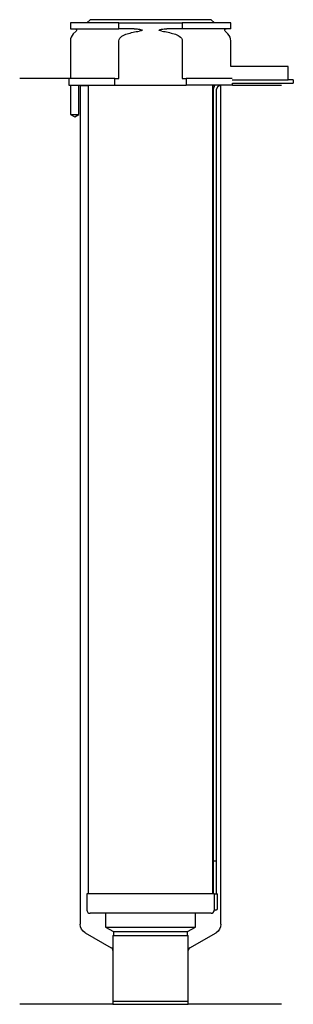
# Model space of a CAD drawing. Header units: inches. Extents: x 14 to 98, y 102 to 403.
import ezdxf

# ---------------------------------------------------------------- set-up
doc = ezdxf.new("R2010")
doc.units = ezdxf.units.IN
for name, color, linetype in [('201', 7, 'Continuous'), ('30', 7, 'Continuous'), ('32', 7, 'Continuous')]:
    doc.layers.add(name, color=color, linetype=linetype)

msp = doc.modelspace()

# ---------------------------------------------------------------- linework, layer by layer
at = {"layer": '201', "color": 113}
for p, q in [((29.08, 384.98), (14.08, 384.98)), ((29.08, 384.98), (29.08, 382.98)), ((29.63, 382.98), (29.63, 373.98)), ((32.13, 373.98), (32.13, 382.98)), ((32.48, 382.98), (32.58, 382.88)), ((32.58, 382.88), (32.58, 126.35)), ((32.58, 382.88), (35.03, 382.88)), ((73.13, 382.88), (73.67, 382.88)), ((74.94, 382.88), (75.58, 382.88)), ((75.58, 382.88), (75.68, 382.98)), ((75.58, 126.35), (75.58, 382.88)), ((79.08, 382.98), (94.08, 382.98)), ((29.63, 373.98), (30.88, 373.25)), ((30.88, 373.25), (32.13, 373.98)), ((34.08, 123.76), (42.07, 119.14)), ((66.08, 119.14), (74.08, 123.76)), ((42.57, 118.27), (42.57, 101.85)), ((65.58, 101.85), (65.58, 118.27)), ((42.57, 101.85), (14.08, 101.85)), ((42.57, 101.85), (65.58, 101.85)), ((94.08, 101.85), (65.58, 101.85))]:
    msp.add_line(p, q, dxfattribs=at)
at = {"layer": '201', "color": 113, "extrusion": (0, 0, -1)}
for centre, start, end in [((-35.58, 126.35), 300, 360), ((-72.58, 126.35), 180, 240)]:
    msp.add_arc(centre, 3, start, end, dxfattribs=at)
at = {"layer": '201', "color": 113}
for centre, start, end in [((41.57, 118.27), 0, 60), ((66.58, 118.27), 120, 180)]:
    msp.add_arc(centre, 1, start, end, dxfattribs=at)
at = {"layer": '30', "color": 113}
for p, q in [((29.58, 401.98), (29.58, 400.18)), ((44.38, 401.98), (29.58, 401.98)), ((35.58, 402.98), (34.58, 401.98)), ((72.58, 402.98), (35.58, 402.98)), ((44.38, 401.98), (63.77, 401.98)), ((44.38, 400.18), (44.38, 401.98)), ((78.58, 401.98), (63.77, 401.98)), ((63.77, 401.98), (63.77, 400.18)), ((73.58, 401.98), (72.58, 402.98)), ((78.58, 400.18), (78.58, 401.98)), ((29.58, 400.18), (44.38, 400.18)), ((31.31, 399.49), (30.45, 398.64)), ((49.07, 400.18), (44.38, 400.18)), ((63.77, 400.18), (59.08, 400.18)), ((78.58, 400.18), (63.77, 400.18)), ((77.7, 398.64), (76.84, 399.49)), ((29.58, 396.52), (29.58, 384.98)), ((44.38, 384.98), (44.38, 396.52)), ((63.77, 396.52), (63.77, 384.98)), ((78.58, 388.68), (78.58, 396.52)), ((29.08, 384.98), (29.08, 382.98)), ((43.18, 384.98), (29.08, 384.98)), ((29.08, 382.98), (43.18, 382.98)), ((29.63, 382.98), (29.63, 373.98)), ((32.13, 373.98), (32.13, 382.98)), ((35.03, 382.98), (35.03, 135.68)), ((43.18, 382.98), (43.18, 384.98)), ((43.18, 384.98), (44.38, 384.98)), ((43.18, 382.98), (64.97, 382.98)), ((63.77, 384.98), (64.97, 384.98)), ((79.04, 384.98), (64.97, 384.98)), ((64.97, 384.98), (64.97, 382.98)), ((79.08, 382.98), (64.97, 382.98)), ((73.13, 135.68), (73.13, 382.98)), ((79.08, 382.98), (79.08, 383.58)), ((79.08, 383.58), (97.68, 383.58)), ((97.68, 384.58), (96.08, 384.58)), ((97.68, 384.58), (97.68, 383.58)), ((73.18, 381.08), (73.18, 145.68)), ((74.18, 145.68), (74.18, 381.08)), ((29.63, 373.98), (32.13, 373.98)), ((73.18, 145.68), (74.18, 145.68)), ((73.18, 145.68), (73.18, 135.68)), ((73.18, 145.68), (74.18, 145.68)), ((74.18, 135.68), (74.18, 145.68)), ((73.51, 135.68), (34.63, 135.68)), ((34.63, 135.68), (34.63, 130.68)), ((73.51, 135.68), (73.51, 131.18)), ((73.51, 135.68), (74.53, 135.68)), ((74.53, 131.18), (74.53, 135.68)), ((72.53, 129.68), (35.63, 129.68)), ((40.33, 129.68), (40.33, 125.49)), ((67.83, 125.49), (67.83, 129.68)), ((74.03, 130.68), (73.52, 130.68)), ((40.33, 125.49), (67.83, 125.49)), ((40.33, 125.49), (42.77, 124.08)), ((42.77, 124.08), (65.38, 124.08)), ((42.77, 124.08), (42.77, 122.88)), ((65.38, 124.08), (67.83, 125.49)), ((65.38, 122.88), (65.38, 124.08)), ((42.57, 122.88), (42.57, 102.78)), ((42.57, 122.88), (65.58, 122.88)), ((65.58, 102.78), (65.58, 122.88)), ((42.57, 102.78), (65.58, 102.78))]:
    msp.add_line(p, q, dxfattribs=at)
for centre, radius, start, end in [((32.58, 396.52), 3, 135, 180), ((75.58, 396.52), 3, 0, 45), ((76.68, 381.08), 3.5, 147.1205, 180), ((35.63, 130.68), 1, 180, 270), ((72.53, 130.68), 1, -90, 0), ((74.03, 131.18), 0.5, -90, 0)]:
    msp.add_arc(centre, radius, start, end, dxfattribs=at)
at = {"layer": '30', "color": 113, "extrusion": (0, 0, -1)}
for centre, radius, start, end in [((-31.03, 399.78), 0.4, 90, 225), ((-77.13, 399.78), 0.4, -45, 90), ((-76.68, 381.08), 2.5, 0, 49.4634)]:
    msp.add_arc(centre, radius, start, end, dxfattribs=at)
at = {"layer": '30', "color": 113}
for points, knots in [([(44.38, 396.52), (44.38, 397.1), (44.83, 397.6), (45.78, 398.25), (46.33, 398.47), (46.88, 398.64)], [0, 0, 0, 0, 0.5, 0.5, 1, 1, 1, 1]), ([(49.07, 400.18), (49.11, 400.18), (49.16, 400.18), (49.7, 400.17), (50.2, 400.13), (50.69, 400.04), (50.89, 400.01), (51.09, 399.98), (51.3, 399.9), (51.33, 399.89), (51.37, 399.87), (51.39, 399.87), (51.42, 399.85), (51.44, 399.84), (51.46, 399.82), (51.46, 399.81), (51.47, 399.8), (51.47, 399.79), (51.47, 399.78), (51.47, 399.78), (51.47, 399.76), (51.47, 399.76), (51.46, 399.75), (51.46, 399.74), (51.44, 399.72), (51.42, 399.71), (51.33, 399.65), (51.25, 399.63), (50.98, 399.56), (50.79, 399.52), (50.6, 399.49)], [0, 0, 0, 0, 0.037532, 0.037532, 0.479326, 0.479326, 0.479326, 0.652283, 0.652283, 0.67679, 0.67679, 0.692908, 0.692908, 0.709848, 0.709848, 0.715998, 0.715998, 0.722254, 0.722254, 0.726798, 0.726798, 0.731321, 0.731321, 0.738696, 0.738696, 0.757525, 0.757525, 0.830443, 0.830443, 1, 1, 1, 1]), ([(57.55, 399.49), (57.27, 399.54), (56.96, 399.55), (56.67, 399.75), (56.7, 399.83), (56.83, 399.9), (56.9, 399.92), (57.11, 399.98), (57.25, 400.01), (57.95, 400.13), (58.51, 400.18), (59.08, 400.18)], [0, 0, 0, 0, 0.25, 0.25, 0.3125, 0.3125, 0.375, 0.375, 0.5, 0.5, 1, 1, 1, 1]), ([(61.27, 398.64), (61.82, 398.47), (62.37, 398.25), (63.32, 397.6), (63.77, 397.1), (63.77, 396.52)], [0, 0, 0, 0, 0.5, 0.5, 1, 1, 1, 1]), ([(73.51, 131.18), (73.51, 131.12), (73.51, 131.07), (73.51, 130.96), (73.51, 130.91), (73.51, 130.82), (73.52, 130.79), (73.52, 130.73), (73.52, 130.7), (73.52, 130.69), (73.52, 130.68), (73.52, 130.68)], [0, 0, 0, 0, 0.207769, 0.207769, 0.415759, 0.415759, 0.624157, 0.624157, 0.834463, 0.834463, 1, 1, 1, 1])]:
    msp.add_open_spline(points, degree=3, knots=knots, dxfattribs=at)
for points in [[(46.88, 398.64), (48.1, 399.01), (49.34, 399.3), (50.6, 399.49)], [(57.55, 399.49), (58.8, 399.3), (60.04, 399.01), (61.27, 398.64)]]:
    msp.add_open_spline(points, degree=3, dxfattribs=at)
at = {"layer": '32', "color": 113}
for p, q in [((96.08, 388.68), (78.54, 388.68)), ((96.08, 384.48), (96.08, 388.68)), ((96.08, 384.48), (79.04, 384.48))]:
    msp.add_line(p, q, dxfattribs=at)

doc.saveas('drawing.dxf')
